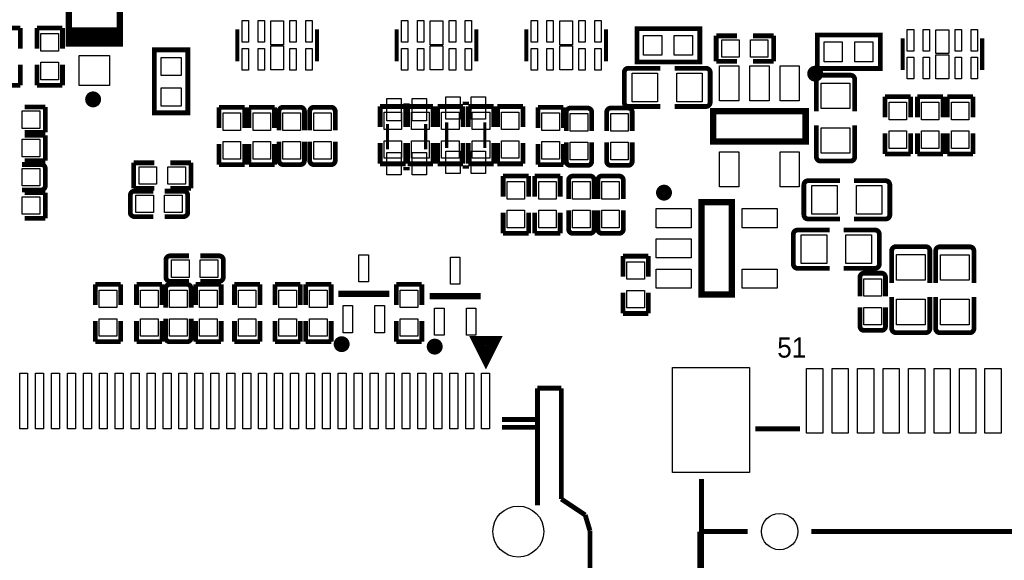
# Model space of a CAD drawing. Extents: x 5 to 312, y -2 to 102.
# Tile 15 of 20: x 79 to 110, y 64 to 81. Entities that reach past the tile are written whole.
import ezdxf

# ---------------------------------------------------------------- set-up
doc = ezdxf.new("R2010")
doc.units = 0
doc.header["$MEASUREMENT"] = 0
doc.layers.add('PG_SILKSCREEN_TOP', color=7, linetype='CONTINUOUS')
doc.layers.add('PIN_TOP', color=3, linetype='CONTINUOUS')

msp = doc.modelspace()

# ---------------------------------------------------------------- linework, layer by layer
at = {"layer": 'PG_SILKSCREEN_TOP'}
for points, const_width in [([(80.5054, 81.1688), (80.5054, 79.9688), (82.1054, 79.9688), (82.1054, 81.1688)], 0.2), ([(78.1876, 80.4527), (78.9876, 80.4527)], 0.15009), ([(78.9876, 80.4527), (78.9876, 79.80271)], 0.15009), ([(79.5084, 79.80271), (79.5084, 80.4527)], 0.15009), ([(79.5084, 80.4527), (80.3084, 80.4527)], 0.15009), ([(80.3084, 80.4527), (80.3084, 79.80271)], 0.15009), ([(80.5054, 80.3688), (82.1054, 80.3688)], 0.2), ([(85.79589, 80.4085), (85.79589, 79.4085)], 0.127), ([(88.29571, 80.4085), (88.29571, 79.4085)], 0.127), ([(90.79969, 80.4085), (90.79969, 79.4085)], 0.127), ([(93.29951, 80.4085), (93.29951, 79.4085)], 0.127), ([(94.86369, 80.4085), (94.86369, 79.4085)], 0.127), ([(97.36351, 80.4085), (97.36351, 79.4085)], 0.127), ([(98.38901, 80.43339), (100.314, 80.43339), (100.314, 79.38341), (98.339, 79.38341), (98.339, 80.43339), (98.38901, 80.43339)], 0.15001), ([(80.5054, 80.1688), (82.1054, 80.1688)], 0.2), ([(100.8271, 80.2068), (101.47709, 80.2068)], 0.15009), ([(100.8271, 79.4068), (100.8271, 80.2068)], 0.15009), ([(102.6269, 80.2068), (101.97691, 80.2068)], 0.15009), ([(102.6269, 79.4068), (102.6269, 80.2068)], 0.15009), ([(104.05321, 80.23019), (105.9782, 80.23019), (105.9782, 79.18021), (104.0032, 79.18021), (104.0032, 80.23019), (104.05321, 80.23019)], 0.15001), ([(106.67469, 80.1291), (106.67469, 79.1291)], 0.127), ([(109.17451, 80.1291), (109.17451, 79.1291)], 0.127), ([(83.19341, 77.84041), (83.19341, 79.7654), (84.24339, 79.7654), (84.24339, 77.7904), (83.19341, 77.7904), (83.19341, 77.84041)], 0.15001), ([(101.47709, 79.4068), (100.8271, 79.4068)], 0.15009), ([(101.97691, 79.4068), (102.6269, 79.4068)], 0.15009), ([(78.9876, 78.6529), (78.9876, 79.30289)], 0.15009), ([(79.5084, 79.30289), (79.5084, 78.6529)], 0.15009), ([(80.3084, 78.6529), (80.3084, 79.30289)], 0.15009), ([(97.93986, 78.11516), (97.93986, 79.06004)], 0.15011), ([(98.06686, 79.18704), (99.07626, 79.18704)], 0.15011), ([(100.51034, 79.18704), (99.51771, 79.18704)], 0.15011), ([(100.63734, 79.06004), (100.63734, 78.11516)], 0.15011), ([(103.97236, 78.84414), (103.97236, 77.83474)], 0.15011), ([(104.09936, 78.97114), (105.04424, 78.97114)], 0.15011), ([(105.17124, 78.84414), (105.17124, 77.83474)], 0.15011), ([(78.1876, 78.6529), (78.9876, 78.6529)], 0.15009), ([(79.5084, 78.6529), (80.3084, 78.6529)], 0.15009), ([(106.1276, 78.2937), (106.9276, 78.2937)], 0.15009), ([(106.1276, 77.64371), (106.1276, 78.2937)], 0.15009), ([(106.9276, 78.2937), (106.9276, 77.64371)], 0.15009), ([(107.1436, 78.2937), (107.9436, 78.2937)], 0.15009), ([(107.1436, 77.64371), (107.1436, 78.2937)], 0.15009), ([(107.9436, 78.2937), (107.9436, 77.64371)], 0.15009), ([(108.0834, 78.2937), (108.8834, 78.2937)], 0.15009), ([(108.0834, 77.64371), (108.0834, 78.2937)], 0.15009), ([(108.8834, 78.2937), (108.8834, 77.64371)], 0.15009), ([(79.7669, 77.9716), (79.11691, 77.9716)], 0.15009), ([(79.7669, 77.1716), (79.7669, 77.9716)], 0.15009), ([(85.2234, 77.31351), (85.2234, 77.9635)], 0.15009), ([(85.2234, 77.9635), (86.0234, 77.9635)], 0.15009), ([(86.0234, 77.9635), (86.0234, 77.31351)], 0.15009), ([(86.1632, 77.31351), (86.1632, 77.9635)], 0.15009), ([(86.1632, 77.9635), (86.9632, 77.9635)], 0.15009), ([(86.9632, 77.9635), (86.9632, 77.31351)], 0.15009), ([(87.103, 77.8365), (87.103, 77.23891)], 0.15001), ([(87.23, 77.9635), (87.7763, 77.9635)], 0.15001), ([(87.9033, 77.8365), (87.9033, 77.23891)], 0.15001), ([(88.0682, 77.8365), (88.0682, 77.23891)], 0.15001), ([(88.1952, 77.9635), (88.7415, 77.9635)], 0.15001), ([(88.8685, 77.8365), (88.8685, 77.23891)], 0.15001), ([(90.278, 77.33891), (90.278, 77.9889)], 0.15009), ([(90.278, 77.9889), (91.078, 77.9889)], 0.15009), ([(91.0098, 78.0382), (91.2098, 78.0382)], 0.1), ([(91.078, 77.9889), (91.078, 77.33891)], 0.15009), ([(91.1416, 77.33891), (91.1416, 77.9889)], 0.15009), ([(91.1416, 77.9889), (91.9416, 77.9889)], 0.15009), ([(91.9416, 77.9889), (91.9416, 77.33891)], 0.15009), ([(92.0814, 77.33891), (92.0814, 77.9889)], 0.15009), ([(92.0814, 77.9889), (92.8814, 77.9889)], 0.15009), ([(92.8814, 77.9889), (92.8814, 77.33891)], 0.15009), ([(92.864, 78.089), (93.064, 78.089)], 0.1), ([(93.0466, 77.33891), (93.0466, 77.9889)], 0.15009), ([(93.0466, 77.9889), (93.8466, 77.9889)], 0.15009), ([(93.8466, 77.9889), (93.8466, 77.33891)], 0.15009), ([(93.961, 77.33891), (93.961, 77.9889)], 0.15009), ([(93.961, 77.9889), (94.761, 77.9889)], 0.15009), ([(94.761, 77.9889), (94.761, 77.33891)], 0.15009), ([(95.231, 77.31351), (95.231, 77.9635)], 0.15009), ([(95.231, 77.9635), (96.031, 77.9635)], 0.15009), ([(96.031, 77.9635), (96.031, 77.31351)], 0.15009), ([(96.12, 77.8111), (96.12, 77.21351)], 0.15001), ([(96.247, 77.9381), (96.7933, 77.9381)], 0.15001), ([(96.9203, 77.8111), (96.9203, 77.21351)], 0.15001), ([(97.39, 77.8111), (97.39, 77.21351)], 0.15001), ([(97.517, 77.9381), (98.0633, 77.9381)], 0.15001), ([(98.06686, 77.98816), (99.07626, 77.98816)], 0.15011), ([(98.1903, 77.8111), (98.1903, 77.21351)], 0.15001), ([(100.51034, 77.98816), (99.51771, 77.98816)], 0.15011), ([(100.73419, 77.84341), (103.63421, 77.84341), (103.63421, 76.89339), (100.73419, 76.89339), (100.73419, 77.84341)], 0.2), ([(90.5098, 76.6382), (90.5098, 77.4382)], 0.1), ([(91.7098, 76.6382), (91.7098, 77.4382)], 0.1), ([(92.364, 76.689), (92.364, 77.489)], 0.1), ([(93.564, 76.689), (93.564, 77.489)], 0.1), ([(103.97236, 76.40066), (103.97236, 77.39329)], 0.15011), ([(105.17124, 76.40066), (105.17124, 77.39329)], 0.15011), ([(79.11691, 77.1716), (79.7669, 77.1716)], 0.15009), ([(79.11691, 77.0826), (79.7669, 77.0826)], 0.15009), ([(79.7669, 77.0826), (79.7669, 76.2826)], 0.15009), ([(87.103, 76.2907), (87.103, 76.88839)], 0.15001), ([(87.9033, 76.2907), (87.9033, 76.88839)], 0.15001), ([(88.0682, 76.2907), (88.0682, 76.88839)], 0.15001), ([(88.8685, 76.2907), (88.8685, 76.88839)], 0.15001), ([(106.1276, 77.14389), (106.1276, 76.4939)], 0.15009), ([(106.9276, 76.4939), (106.9276, 77.14389)], 0.15009), ([(107.1436, 77.14389), (107.1436, 76.4939)], 0.15009), ([(107.9436, 76.4939), (107.9436, 77.14389)], 0.15009), ([(108.0834, 77.14389), (108.0834, 76.4939)], 0.15009), ([(108.8834, 76.4939), (108.8834, 77.14389)], 0.15009), ([(85.2234, 76.81369), (85.2234, 76.1637)], 0.15009), ([(86.0234, 76.1637), (86.0234, 76.81369)], 0.15009), ([(86.1632, 76.81369), (86.1632, 76.1637)], 0.15009), ([(86.9632, 76.1637), (86.9632, 76.81369)], 0.15009), ([(90.278, 76.83909), (90.278, 76.1891)], 0.15009), ([(91.078, 76.1891), (91.078, 76.83909)], 0.15009), ([(91.1416, 76.83909), (91.1416, 76.1891)], 0.15009), ([(91.9416, 76.1891), (91.9416, 76.83909)], 0.15009), ([(92.0814, 76.83909), (92.0814, 76.1891)], 0.15009), ([(92.8814, 76.1891), (92.8814, 76.83909)], 0.15009), ([(93.0466, 76.83909), (93.0466, 76.1891)], 0.15009), ([(93.8466, 76.1891), (93.8466, 76.83909)], 0.15009), ([(93.961, 76.83909), (93.961, 76.1891)], 0.15009), ([(94.761, 76.1891), (94.761, 76.83909)], 0.15009), ([(95.231, 76.81369), (95.231, 76.1637)], 0.15009), ([(96.031, 76.1637), (96.031, 76.81369)], 0.15009), ([(96.12, 76.2653), (96.12, 76.86299)], 0.15001), ([(96.9203, 76.2653), (96.9203, 76.86299)], 0.15001), ([(97.39, 76.2653), (97.39, 76.86299)], 0.15001), ([(98.1903, 76.2653), (98.1903, 76.86299)], 0.15001), ([(79.7669, 76.2826), (79.11691, 76.2826)], 0.15009), ([(105.04424, 76.27366), (104.09936, 76.27366)], 0.15011), ([(106.1276, 76.4939), (106.9276, 76.4939)], 0.15009), ([(107.1436, 76.4939), (107.9436, 76.4939)], 0.15009), ([(108.0834, 76.4939), (108.8834, 76.4939)], 0.15009), ([(79.6399, 76.1682), (79.04231, 76.1682)], 0.15001), ([(79.7669, 76.0412), (79.7669, 75.4949)], 0.15001), ([(83.18909, 76.219), (82.5391, 76.219)], 0.15009), ([(82.5391, 76.219), (82.5391, 75.419)], 0.15009), ([(83.68891, 76.219), (84.3389, 76.219)], 0.15009), ([(84.3389, 76.219), (84.3389, 75.419)], 0.15009), ([(85.2234, 76.1637), (86.0234, 76.1637)], 0.15009), ([(86.1632, 76.1637), (86.9632, 76.1637)], 0.15009), ([(87.7763, 76.1637), (87.23, 76.1637)], 0.15001), ([(88.7415, 76.1637), (88.1952, 76.1637)], 0.15001), ([(90.278, 76.1891), (91.078, 76.1891)], 0.15009), ([(91.0098, 76.0382), (91.2098, 76.0382)], 0.1), ([(91.1416, 76.1891), (91.9416, 76.1891)], 0.15009), ([(92.0814, 76.1891), (92.8814, 76.1891)], 0.15009), ([(92.864, 76.089), (93.064, 76.089)], 0.1), ([(93.0466, 76.1891), (93.8466, 76.1891)], 0.15009), ([(93.961, 76.1891), (94.761, 76.1891)], 0.15009), ([(95.231, 76.1637), (96.031, 76.1637)], 0.15009), ([(96.7933, 76.1383), (96.247, 76.1383)], 0.15001), ([(98.0633, 76.1383), (97.517, 76.1383)], 0.15001), ([(94.9388, 75.8045), (94.1388, 75.8045)], 0.15009), ([(94.1388, 75.8045), (94.1388, 75.15451)], 0.15009), ([(94.9388, 75.15451), (94.9388, 75.8045)], 0.15009), ([(95.9294, 75.8045), (95.1294, 75.8045)], 0.15009), ([(95.1294, 75.8045), (95.1294, 75.15451)], 0.15009), ([(95.9294, 75.15451), (95.9294, 75.8045)], 0.15009), ([(96.1959, 75.6775), (96.1959, 75.07981)], 0.15001), ([(96.3229, 75.8045), (96.8692, 75.8045)], 0.15001), ([(96.9962, 75.6775), (96.9962, 75.07981)], 0.15001), ([(97.1103, 75.6775), (97.1103, 75.07981)], 0.15001), ([(97.2373, 75.8045), (97.7836, 75.8045)], 0.15001), ([(97.9106, 75.6775), (97.9106, 75.07981)], 0.15001), ([(103.70566, 75.65644), (104.71506, 75.65644)], 0.15011), ([(106.14914, 75.65644), (105.15651, 75.65644)], 0.15011), ([(79.6399, 75.3679), (79.04231, 75.3679)], 0.15001), ([(82.5391, 75.419), (83.18909, 75.419)], 0.15009), ([(84.3389, 75.419), (83.68891, 75.419)], 0.15009), ([(103.57866, 74.58456), (103.57866, 75.52944)], 0.15011), ([(106.27614, 75.52944), (106.27614, 74.58456)], 0.15011), ([(79.11691, 75.2792), (79.7669, 75.2792)], 0.15009), ([(79.7669, 75.2792), (79.7669, 74.4792)], 0.15009), ([(82.4375, 74.657), (82.4375, 75.2033)], 0.15001), ([(82.5645, 75.3303), (83.16209, 75.3303)], 0.15001), ([(84.1103, 75.3303), (83.51261, 75.3303)], 0.15001), ([(84.2373, 75.2033), (84.2373, 74.657)], 0.15001), ([(96.1959, 74.1317), (96.1959, 74.72929)], 0.15001), ([(96.9962, 74.1317), (96.9962, 74.72929)], 0.15001), ([(97.1103, 74.1317), (97.1103, 74.72929)], 0.15001), ([(97.9106, 74.1317), (97.9106, 74.72929)], 0.15001), ([(100.36299, 72.08299), (100.36299, 74.98301), (101.31301, 74.98301), (101.31301, 72.08299), (100.36299, 72.08299)], 0.2), ([(79.7669, 74.4792), (79.11691, 74.4792)], 0.15009), ([(82.5645, 74.53), (83.16209, 74.53)], 0.15001), ([(84.1103, 74.53), (83.51261, 74.53)], 0.15001), ([(94.1388, 74.0047), (94.1388, 74.65469)], 0.15009), ([(94.9388, 74.65469), (94.9388, 74.0047)], 0.15009), ([(95.1294, 74.0047), (95.1294, 74.65469)], 0.15009), ([(95.9294, 74.65469), (95.9294, 74.0047)], 0.15009), ([(103.70566, 74.45756), (104.71506, 74.45756)], 0.15011), ([(106.14914, 74.45756), (105.15651, 74.45756)], 0.15011), ([(103.37546, 74.10704), (104.38486, 74.10704)], 0.15011), ([(105.81894, 74.10704), (104.82631, 74.10704)], 0.15011), ([(94.9388, 74.0047), (94.1388, 74.0047)], 0.15009), ([(95.9294, 74.0047), (95.1294, 74.0047)], 0.15009), ([(96.8692, 74.0047), (96.3229, 74.0047)], 0.15001), ([(97.7836, 74.0047), (97.2373, 74.0047)], 0.15001), ([(103.24846, 73.03516), (103.24846, 73.98004)], 0.15011), ([(105.94594, 73.98004), (105.94594, 73.03516)], 0.15011), ([(106.46156, 73.58634), (107.40644, 73.58634)], 0.15011), ([(107.84307, 73.58225), (108.78795, 73.58225)], 0.15011), ([(83.5551, 72.625), (83.5551, 73.1713)], 0.15001), ([(83.6821, 73.2983), (84.27969, 73.2983)], 0.15001), ([(85.2279, 73.2983), (84.63021, 73.2983)], 0.15001), ([(85.3549, 73.1713), (85.3549, 72.625)], 0.15001), ([(97.898, 72.63991), (97.898, 73.2899)], 0.15009), ([(97.898, 73.2899), (98.698, 73.2899)], 0.15009), ([(98.698, 73.2899), (98.698, 72.63991)], 0.15009), ([(106.33456, 73.45934), (106.33456, 72.44994)], 0.15011), ([(107.53344, 73.45934), (107.53344, 72.44994)], 0.15011), ([(107.71607, 73.45525), (107.71607, 72.44586)], 0.15011), ([(108.91495, 73.45525), (108.91495, 72.44586)], 0.15011), ([(103.37546, 72.90816), (104.38486, 72.90816)], 0.15011), ([(105.81894, 72.90816), (104.82631, 72.90816)], 0.15011), ([(105.3399, 72.6295), (105.3399, 72.03181)], 0.15001), ([(105.4669, 72.7565), (106.0132, 72.7565)], 0.15001), ([(106.1402, 72.6295), (106.1402, 72.03181)], 0.15001), ([(81.3372, 71.75091), (81.3372, 72.4009)], 0.15009), ([(81.3372, 72.4009), (82.1372, 72.4009)], 0.15009), ([(82.1372, 72.4009), (82.1372, 71.75091)], 0.15009), ([(82.6326, 71.75091), (82.6326, 72.4009)], 0.15009), ([(82.6326, 72.4009), (83.4326, 72.4009)], 0.15009), ([(83.4326, 72.4009), (83.4326, 71.75091)], 0.15009), ([(83.5467, 72.2739), (83.5467, 71.67621)], 0.15001), ([(83.6737, 72.4009), (84.22, 72.4009)], 0.15001), ([(83.6821, 72.498), (84.27969, 72.498)], 0.15001), ([(84.347, 72.2739), (84.347, 71.67621)], 0.15001), ([(84.4868, 71.75091), (84.4868, 72.4009)], 0.15009), ([(84.4868, 72.4009), (85.2868, 72.4009)], 0.15009), ([(85.2279, 72.498), (84.63021, 72.498)], 0.15001), ([(85.2868, 72.4009), (85.2868, 71.75091)], 0.15009), ([(85.706, 71.75091), (85.706, 72.4009)], 0.15009), ([(85.706, 72.4009), (86.506, 72.4009)], 0.15009), ([(86.506, 72.4009), (86.506, 71.75091)], 0.15009), ([(86.976, 71.75091), (86.976, 72.4009)], 0.15009), ([(86.976, 72.4009), (87.776, 72.4009)], 0.15009), ([(87.776, 72.4009), (87.776, 71.75091)], 0.15009), ([(87.9412, 71.75091), (87.9412, 72.4009)], 0.15009), ([(87.9412, 72.4009), (88.7412, 72.4009)], 0.15009), ([(88.7412, 72.4009), (88.7412, 71.75091)], 0.15009), ([(90.786, 71.75091), (90.786, 72.4009)], 0.15009), ([(90.786, 72.4009), (91.586, 72.4009)], 0.15009), ([(91.586, 72.4009), (91.586, 71.75091)], 0.15009), ([(90.5636, 72.1106), (88.9636, 72.1106)], 0.2), ([(93.4338, 72.0344), (91.8338, 72.0344)], 0.2), ([(97.898, 72.14009), (97.898, 71.4901)], 0.15009), ([(98.698, 71.4901), (98.698, 72.14009)], 0.15009), ([(106.33456, 71.01586), (106.33456, 72.00849)], 0.15011), ([(107.53344, 71.01586), (107.53344, 72.00849)], 0.15011), ([(107.71607, 71.01177), (107.71607, 72.0044)], 0.15011), ([(108.91495, 71.01177), (108.91495, 72.0044)], 0.15011), ([(105.3399, 71.0837), (105.3399, 71.68129)], 0.15001), ([(106.1402, 71.0837), (106.1402, 71.68129)], 0.15001), ([(83.5467, 70.7281), (83.5467, 71.32569)], 0.15001), ([(84.347, 70.7281), (84.347, 71.32569)], 0.15001), ([(97.898, 71.4901), (98.698, 71.4901)], 0.15009), ([(81.3372, 71.25109), (81.3372, 70.6011)], 0.15009), ([(82.1372, 70.6011), (82.1372, 71.25109)], 0.15009), ([(82.6326, 71.25109), (82.6326, 70.6011)], 0.15009), ([(83.4326, 70.6011), (83.4326, 71.25109)], 0.15009), ([(84.4868, 71.25109), (84.4868, 70.6011)], 0.15009), ([(85.2868, 70.6011), (85.2868, 71.25109)], 0.15009), ([(85.706, 71.25109), (85.706, 70.6011)], 0.15009), ([(86.506, 70.6011), (86.506, 71.25109)], 0.15009), ([(86.976, 71.25109), (86.976, 70.6011)], 0.15009), ([(87.776, 70.6011), (87.776, 71.25109)], 0.15009), ([(87.9412, 71.25109), (87.9412, 70.6011)], 0.15009), ([(88.7412, 70.6011), (88.7412, 71.25109)], 0.15009), ([(90.786, 71.25109), (90.786, 70.6011)], 0.15009), ([(91.586, 70.6011), (91.586, 71.25109)], 0.15009), ([(93.5972, 69.90209), (93.9973, 70.70189), (93.1972, 70.70189), (93.5972, 69.90209)], 0.1524), ([(106.0132, 70.9567), (105.4669, 70.9567)], 0.15001), ([(107.40644, 70.88886), (106.46156, 70.88886)], 0.15011), ([(108.78795, 70.88477), (107.84307, 70.88477)], 0.15011), ([(81.3372, 70.6011), (82.1372, 70.6011)], 0.15009), ([(82.6326, 70.6011), (83.4326, 70.6011)], 0.15009), ([(84.22, 70.6011), (83.6737, 70.6011)], 0.15001), ([(84.4868, 70.6011), (85.2868, 70.6011)], 0.15009), ([(85.706, 70.6011), (86.506, 70.6011)], 0.15009), ([(86.976, 70.6011), (87.776, 70.6011)], 0.15009), ([(87.9412, 70.6011), (88.7412, 70.6011)], 0.15009), ([(90.786, 70.6011), (91.586, 70.6011)], 0.15009), ([(93.5972, 70.19699), (93.79709, 70.59699), (93.39709, 70.59699), (93.5972, 70.19699)], 0.24991), ([(95.96501, 69.14309), (95.215, 69.14309)], 0.1524), ([(95.215, 69.14309), (95.215, 68.91299)], 0.1524), ([(95.215, 69.14309), (95.215, 65.46799)], 0.1524), ([(95.215, 67.913), (95.215, 68.91299)], 0.1524), ([(95.96501, 69.14309), (95.96501, 68.91299)], 0.1524), ([(95.96501, 68.91299), (95.96501, 65.913)], 0.1524), ([(95.215, 68.16291), (94.09839, 68.16291)], 0.1524), ([(95.215, 67.913), (94.09839, 67.913)], 0.1524), ([(102.05471, 67.8688), (103.4542, 67.8688)], 0.1524), ([(100.36561, 61.4172), (100.36561, 66.29649)], 0.1524), ([(95.96501, 65.66309), (95.96501, 65.913)], 0.1524), ([(95.96501, 65.66309), (96.71479, 65.16291)], 0.1524), ([(96.71479, 65.16291), (96.86491, 64.66309)], 0.1524), ([(96.86491, 64.66309), (96.86491, 56.7629)], 0.1524), ([(100.31481, 64.643), (100.31481, 18.3261)], 0.1524), ([(100.31481, 64.643), (101.81839, 64.643)], 0.1524), ([(103.8174, 64.643), (126.4666, 64.643)], 0.1524)]:
    msp.add_lwpolyline(points, dxfattribs=dict(at, const_width=const_width))
for points, const_width in [([(97.93986, 79.06004, -0.414214), (98.06686, 79.18704)], 0.15011), ([(100.51034, 79.18704, -0.414214), (100.63734, 79.06004)], 0.15011), ([(104.0592, 79.01841, 1.000026), (103.80919, 79.01838, 0.999974), (104.0592, 79.01841)], 0.25001), ([(103.97236, 78.84414, -0.414214), (104.09936, 78.97114)], 0.15011), ([(105.04424, 78.97114, -0.414214), (105.17124, 78.84414)], 0.15011), ([(81.3944, 78.21079, 0.99997), (81.14439, 78.21082, 1.00003), (81.3944, 78.21079)], 0.25001), ([(98.06686, 77.98816, -0.414214), (97.93986, 78.11516)], 0.15011), ([(100.63734, 78.11516, -0.414214), (100.51034, 77.98816)], 0.15011), ([(87.103, 77.8365, -0.414331), (87.23, 77.9635)], 0.15001), ([(87.7763, 77.9635, -0.414253), (87.9033, 77.8365)], 0.15001), ([(88.0682, 77.8365, -0.414331), (88.1952, 77.9635)], 0.15001), ([(88.7415, 77.9635, -0.414253), (88.8685, 77.8365)], 0.15001), ([(96.12, 77.8111, -0.414331), (96.247, 77.9381)], 0.15001), ([(96.7933, 77.9381, -0.414253), (96.9203, 77.8111)], 0.15001), ([(97.39, 77.8111, -0.414331), (97.517, 77.9381)], 0.15001), ([(98.0633, 77.9381, -0.414253), (98.1903, 77.8111)], 0.15001), ([(87.23, 76.1637, -0.414331), (87.103, 76.2907)], 0.15001), ([(87.9033, 76.2907, -0.414253), (87.7763, 76.1637)], 0.15001), ([(88.1952, 76.1637, -0.414331), (88.0682, 76.2907)], 0.15001), ([(88.8685, 76.2907, -0.414253), (88.7415, 76.1637)], 0.15001), ([(96.247, 76.1383, -0.414331), (96.12, 76.2653)], 0.15001), ([(96.9203, 76.2653, -0.414253), (96.7933, 76.1383)], 0.15001), ([(97.517, 76.1383, -0.414331), (97.39, 76.2653)], 0.15001), ([(98.1903, 76.2653, -0.414253), (98.0633, 76.1383)], 0.15001), ([(104.09936, 76.27366, -0.414214), (103.97236, 76.40066)], 0.15011), ([(105.17124, 76.40066, -0.414214), (105.04424, 76.27366)], 0.15011), ([(79.6399, 76.1682, -0.414331), (79.7669, 76.0412)], 0.15001), ([(96.1959, 75.6775, -0.414253), (96.3229, 75.8045)], 0.15001), ([(96.8692, 75.8045, -0.414331), (96.9962, 75.6775)], 0.15001), ([(97.1103, 75.6775, -0.414253), (97.2373, 75.8045)], 0.15001), ([(97.7836, 75.8045, -0.414331), (97.9106, 75.6775)], 0.15001), ([(103.57866, 75.52944, -0.414214), (103.70566, 75.65644)], 0.15011), ([(106.14914, 75.65644, -0.414214), (106.27614, 75.52944)], 0.15011), ([(79.7669, 75.4949, -0.414253), (79.6399, 75.3679)], 0.15001), ([(99.31301, 75.28301, 1.000028), (99.063, 75.28298, 0.999972), (99.31301, 75.28301)], 0.25001), ([(82.4375, 75.2033, -0.414253), (82.5645, 75.3303)], 0.15001), ([(84.1103, 75.3303, -0.414253), (84.2373, 75.2033)], 0.15001), ([(82.5645, 74.53, -0.414331), (82.4375, 74.657)], 0.15001), ([(84.2373, 74.657, -0.414331), (84.1103, 74.53)], 0.15001), ([(103.70566, 74.45756, -0.414214), (103.57866, 74.58456)], 0.15011), ([(106.27614, 74.58456, -0.414214), (106.14914, 74.45756)], 0.15011), ([(96.3229, 74.0047, -0.414253), (96.1959, 74.1317)], 0.15001), ([(96.9962, 74.1317, -0.414331), (96.8692, 74.0047)], 0.15001), ([(97.2373, 74.0047, -0.414253), (97.1103, 74.1317)], 0.15001), ([(97.9106, 74.1317, -0.414331), (97.7836, 74.0047)], 0.15001), ([(103.24846, 73.98004, -0.414214), (103.37546, 74.10704)], 0.15011), ([(105.81894, 74.10704, -0.414214), (105.94594, 73.98004)], 0.15011), ([(106.33456, 73.45934, -0.414214), (106.46156, 73.58634)], 0.15011), ([(107.40644, 73.58634, -0.414214), (107.53344, 73.45934)], 0.15011), ([(107.71607, 73.45525, -0.414214), (107.84307, 73.58225)], 0.15011), ([(108.78795, 73.58225, -0.414214), (108.91495, 73.45525)], 0.15011), ([(83.5551, 73.1713, -0.414253), (83.6821, 73.2983)], 0.15001), ([(85.2279, 73.2983, -0.414253), (85.3549, 73.1713)], 0.15001), ([(103.37546, 72.90816, -0.414214), (103.24846, 73.03516)], 0.15011), ([(105.94594, 73.03516, -0.414214), (105.81894, 72.90816)], 0.15011), ([(83.6821, 72.498, -0.414331), (83.5551, 72.625)], 0.15001), ([(85.3549, 72.625, -0.414331), (85.2279, 72.498)], 0.15001), ([(105.3399, 72.6295, -0.414253), (105.4669, 72.7565)], 0.15001), ([(106.0132, 72.7565, -0.414331), (106.1402, 72.6295)], 0.15001), ([(83.5467, 72.2739, -0.414253), (83.6737, 72.4009)], 0.15001), ([(84.22, 72.4009, -0.414331), (84.347, 72.2739)], 0.15001), ([(105.4669, 70.9567, -0.414253), (105.3399, 71.0837)], 0.15001), ([(106.1402, 71.0837, -0.414331), (106.0132, 70.9567)], 0.15001), ([(106.46156, 70.88886, -0.414214), (106.33456, 71.01586)], 0.15011), ([(107.53344, 71.01586, -0.414214), (107.40644, 70.88886)], 0.15011), ([(107.84307, 70.88477, -0.414214), (107.71607, 71.01177)], 0.15011), ([(108.91495, 71.01177, -0.414214), (108.78795, 70.88477)], 0.15011), ([(83.6737, 70.6011, -0.414253), (83.5467, 70.7281)], 0.15001), ([(84.347, 70.7281, -0.414331), (84.22, 70.6011)], 0.15001), ([(89.19581, 70.52559, 0.999985), (88.9458, 70.52562, 1.000015), (89.19581, 70.52559)], 0.25001), ([(92.11681, 70.44939, 0.999985), (91.8668, 70.44942, 1.000015), (92.11681, 70.44939)], 0.25001)]:
    msp.add_lwpolyline(points, format="xyb", dxfattribs=dict(at, const_width=const_width))
at = {"layer": 'PIN_TOP'}
for points in [[(85.9458, 80.00578), (85.9458, 80.68579), (86.1458, 80.68579), (86.1458, 80.00578)], [(86.4459, 80.00578), (86.4459, 80.68579), (86.6459, 80.68579), (86.6459, 80.00578)], [(86.8458, 79.92859), (86.8458, 80.6786), (87.2458, 80.6786), (87.2458, 79.92859)], [(87.4457, 80.00578), (87.4457, 80.68579), (87.6457, 80.68579), (87.6457, 80.00578)], [(87.9458, 80.00578), (87.9458, 80.68579), (88.1458, 80.68579), (88.1458, 80.00578)], [(90.9496, 80.00578), (90.9496, 80.68579), (91.1496, 80.68579), (91.1496, 80.00578)], [(91.4497, 80.00578), (91.4497, 80.68579), (91.6497, 80.68579), (91.6497, 80.00578)], [(91.8496, 79.92859), (91.8496, 80.6786), (92.2496, 80.6786), (92.2496, 79.92859)], [(92.4495, 80.00578), (92.4495, 80.68579), (92.6495, 80.68579), (92.6495, 80.00578)], [(92.9496, 80.00578), (92.9496, 80.68579), (93.1496, 80.68579), (93.1496, 80.00578)], [(95.0136, 80.00578), (95.0136, 80.68579), (95.2136, 80.68579), (95.2136, 80.00578)], [(95.5137, 80.00578), (95.5137, 80.68579), (95.7137, 80.68579), (95.7137, 80.00578)], [(95.9136, 79.92859), (95.9136, 80.6786), (96.3136, 80.6786), (96.3136, 79.92859)], [(96.5135, 80.00578), (96.5135, 80.68579), (96.7135, 80.68579), (96.7135, 80.00578)], [(97.0136, 80.00578), (97.0136, 80.68579), (97.2136, 80.68579), (97.2136, 80.00578)], [(106.8246, 79.72638), (106.8246, 80.40639), (107.0246, 80.40639), (107.0246, 79.72638)], [(107.3247, 79.72638), (107.3247, 80.40639), (107.5247, 80.40639), (107.5247, 79.72638)], [(107.7246, 79.64919), (107.7246, 80.3992), (108.1246, 80.3992), (108.1246, 79.64919)], [(108.3245, 79.72638), (108.3245, 80.40639), (108.5245, 80.40639), (108.5245, 79.72638)], [(108.8246, 79.72638), (108.8246, 80.40639), (109.0246, 80.40639), (109.0246, 79.72638)], [(80.18341, 79.72788), (79.63339, 79.72788), (79.63339, 80.27789), (80.18341, 80.27789)], [(99.11899, 79.59841), (98.54899, 79.59841), (98.54899, 80.21839), (99.11899, 80.21839)], [(100.07901, 79.59841), (99.50901, 79.59841), (99.50901, 80.21839), (100.07901, 80.21839)], [(101.55192, 80.08181), (101.55192, 79.53179), (101.00191, 79.53179), (101.00191, 80.08181)], [(102.45209, 80.08181), (102.45209, 79.53179), (101.90208, 79.53179), (101.90208, 80.08181)], [(85.9458, 79.13101), (85.9458, 79.81102), (86.1458, 79.81102), (86.1458, 79.13101)], [(86.4459, 79.13101), (86.4459, 79.81102), (86.6459, 79.81102), (86.6459, 79.13101)], [(86.8458, 79.1382), (86.8458, 79.88821), (87.2458, 79.88821), (87.2458, 79.1382)], [(87.4457, 79.13101), (87.4457, 79.81102), (87.6457, 79.81102), (87.6457, 79.13101)], [(87.9458, 79.13101), (87.9458, 79.81102), (88.1458, 79.81102), (88.1458, 79.13101)], [(90.9496, 79.13101), (90.9496, 79.81102), (91.1496, 79.81102), (91.1496, 79.13101)], [(91.4497, 79.13101), (91.4497, 79.81102), (91.6497, 79.81102), (91.6497, 79.13101)], [(91.8496, 79.1382), (91.8496, 79.88821), (92.2496, 79.88821), (92.2496, 79.1382)], [(92.4495, 79.13101), (92.4495, 79.81102), (92.6495, 79.81102), (92.6495, 79.13101)], [(92.9496, 79.13101), (92.9496, 79.81102), (93.1496, 79.81102), (93.1496, 79.13101)], [(95.0136, 79.13101), (95.0136, 79.81102), (95.2136, 79.81102), (95.2136, 79.13101)], [(95.5137, 79.13101), (95.5137, 79.81102), (95.7137, 79.81102), (95.7137, 79.13101)], [(95.9136, 79.1382), (95.9136, 79.88821), (96.3136, 79.88821), (96.3136, 79.1382)], [(96.5135, 79.13101), (96.5135, 79.81102), (96.7135, 79.81102), (96.7135, 79.13101)], [(97.0136, 79.13101), (97.0136, 79.81102), (97.2136, 79.81102), (97.2136, 79.13101)], [(104.78319, 79.39521), (104.21319, 79.39521), (104.21319, 80.01519), (104.78319, 80.01519)], [(105.74321, 79.39521), (105.17321, 79.39521), (105.17321, 80.01519), (105.74321, 80.01519)], [(80.83039, 78.64879), (80.83039, 79.58879), (81.7804, 79.58879), (81.7804, 78.64879)], [(84.02839, 79.53041), (84.02839, 78.96041), (83.40841, 78.96041), (83.40841, 79.53041)], [(106.8246, 78.85161), (106.8246, 79.53162), (107.0246, 79.53162), (107.0246, 78.85161)], [(107.3247, 78.85161), (107.3247, 79.53162), (107.5247, 79.53162), (107.5247, 78.85161)], [(107.7246, 78.8588), (107.7246, 79.60881), (108.1246, 79.60881), (108.1246, 78.8588)], [(108.3245, 78.85161), (108.3245, 79.53162), (108.5245, 79.53162), (108.5245, 78.85161)], [(108.8246, 78.85161), (108.8246, 79.53162), (109.0246, 79.53162), (109.0246, 78.85161)], [(80.18341, 78.82771), (79.63339, 78.82771), (79.63339, 79.37772), (80.18341, 79.37772)], [(100.93419, 79.26841), (101.53419, 79.26841), (101.53419, 78.16841), (100.93419, 78.16841)], [(101.8842, 79.26841), (102.4842, 79.26841), (102.4842, 78.16841), (101.8842, 78.16841)], [(102.83421, 79.26841), (103.43421, 79.26841), (103.43421, 78.16841), (102.83421, 78.16841)], [(98.18858, 78.13759), (98.18858, 79.03759), (98.98857, 79.03759), (98.98857, 78.13759)], [(99.58862, 78.13759), (99.58862, 79.03759), (100.38862, 79.03759), (100.38862, 78.13759)], [(84.02839, 78.57039), (84.02839, 78.00039), (83.40841, 78.00039), (83.40841, 78.57039)], [(104.1218, 78.72242), (105.0218, 78.72242), (105.0218, 77.92243), (104.1218, 77.92243)], [(90.93481, 77.53821), (90.48479, 77.53821), (90.48479, 78.23821), (90.93481, 78.23821)], [(91.73481, 77.53821), (91.28479, 77.53821), (91.28479, 78.23821), (91.73481, 78.23821)], [(92.78901, 77.58901), (92.33899, 77.58901), (92.33899, 78.28901), (92.78901, 78.28901)], [(93.58901, 77.58901), (93.13899, 77.58901), (93.13899, 78.28901), (93.58901, 78.28901)], [(106.80261, 77.56888), (106.25259, 77.56888), (106.25259, 78.11889), (106.80261, 78.11889)], [(107.81861, 77.56888), (107.26859, 77.56888), (107.26859, 78.11889), (107.81861, 78.11889)], [(108.75841, 77.56888), (108.20839, 77.56888), (108.20839, 78.11889), (108.75841, 78.11889)], [(79.59209, 77.84661), (79.59209, 77.29659), (79.04208, 77.29659), (79.04208, 77.84661)], [(85.89841, 77.23868), (85.34839, 77.23868), (85.34839, 77.78869), (85.89841, 77.78869)], [(86.83821, 77.23868), (86.28819, 77.23868), (86.28819, 77.78869), (86.83821, 77.78869)], [(87.77801, 77.23868), (87.22799, 77.23868), (87.22799, 77.78869), (87.77801, 77.78869)], [(88.74321, 77.23868), (88.19319, 77.23868), (88.19319, 77.78869), (88.74321, 77.78869)], [(90.95301, 77.26408), (90.40299, 77.26408), (90.40299, 77.81409), (90.95301, 77.81409)], [(91.81661, 77.26408), (91.26659, 77.26408), (91.26659, 77.81409), (91.81661, 77.81409)], [(92.75641, 77.26408), (92.20639, 77.26408), (92.20639, 77.81409), (92.75641, 77.81409)], [(93.72161, 77.26408), (93.17159, 77.26408), (93.17159, 77.81409), (93.72161, 77.81409)], [(94.63601, 77.26408), (94.08599, 77.26408), (94.08599, 77.81409), (94.63601, 77.81409)], [(95.90601, 77.23868), (95.35599, 77.23868), (95.35599, 77.78869), (95.90601, 77.78869)], [(96.79501, 77.21328), (96.24499, 77.21328), (96.24499, 77.76329), (96.79501, 77.76329)], [(98.06501, 77.21328), (97.51499, 77.21328), (97.51499, 77.76329), (98.06501, 77.76329)], [(104.1218, 77.32237), (105.0218, 77.32237), (105.0218, 76.52238), (104.1218, 76.52238)], [(79.04208, 76.40759), (79.04208, 76.95761), (79.59209, 76.95761), (79.59209, 76.40759)], [(106.80261, 76.66871), (106.25259, 76.66871), (106.25259, 77.21872), (106.80261, 77.21872)], [(107.81861, 76.66871), (107.26859, 76.66871), (107.26859, 77.21872), (107.81861, 77.21872)], [(108.75841, 76.66871), (108.20839, 76.66871), (108.20839, 77.21872), (108.75841, 77.21872)], [(85.89841, 76.33851), (85.34839, 76.33851), (85.34839, 76.88852), (85.89841, 76.88852)], [(86.83821, 76.33851), (86.28819, 76.33851), (86.28819, 76.88852), (86.83821, 76.88852)], [(87.77801, 76.33851), (87.22799, 76.33851), (87.22799, 76.88852), (87.77801, 76.88852)], [(88.74321, 76.33851), (88.19319, 76.33851), (88.19319, 76.88852), (88.74321, 76.88852)], [(90.95301, 76.36391), (90.40299, 76.36391), (90.40299, 76.91392), (90.95301, 76.91392)], [(91.81661, 76.36391), (91.26659, 76.36391), (91.26659, 76.91392), (91.81661, 76.91392)], [(92.75641, 76.36391), (92.20639, 76.36391), (92.20639, 76.91392), (92.75641, 76.91392)], [(93.72161, 76.36391), (93.17159, 76.36391), (93.17159, 76.91392), (93.72161, 76.91392)], [(94.63601, 76.36391), (94.08599, 76.36391), (94.08599, 76.91392), (94.63601, 76.91392)], [(95.90601, 76.33851), (95.35599, 76.33851), (95.35599, 76.88852), (95.90601, 76.88852)], [(96.79501, 76.31311), (96.24499, 76.31311), (96.24499, 76.86312), (96.79501, 76.86312)], [(98.06501, 76.31311), (97.51499, 76.31311), (97.51499, 76.86312), (98.06501, 76.86312)], [(90.93481, 75.83819), (90.48479, 75.83819), (90.48479, 76.53819), (90.93481, 76.53819)], [(91.73481, 75.83819), (91.28479, 75.83819), (91.28479, 76.53819), (91.73481, 76.53819)], [(92.78901, 75.88899), (92.33899, 75.88899), (92.33899, 76.58899), (92.78901, 76.58899)], [(93.58901, 75.88899), (93.13899, 75.88899), (93.13899, 76.58899), (93.58901, 76.58899)], [(100.93419, 76.56839), (101.53419, 76.56839), (101.53419, 75.46839), (100.93419, 75.46839)], [(102.83421, 76.56839), (103.43421, 76.56839), (103.43421, 75.46839), (102.83421, 75.46839)], [(79.04208, 75.49319), (79.04208, 76.04321), (79.59209, 76.04321), (79.59209, 75.49319)], [(82.71391, 75.54399), (82.71391, 76.09401), (83.26392, 76.09401), (83.26392, 75.54399)], [(83.61408, 75.54399), (83.61408, 76.09401), (84.16409, 76.09401), (84.16409, 75.54399)], [(94.26379, 75.62969), (94.81381, 75.62969), (94.81381, 75.07968), (94.26379, 75.07968)], [(95.25439, 75.62969), (95.80441, 75.62969), (95.80441, 75.07968), (95.25439, 75.07968)], [(96.32119, 75.62969), (96.87121, 75.62969), (96.87121, 75.07968), (96.32119, 75.07968)], [(97.23559, 75.62969), (97.78561, 75.62969), (97.78561, 75.07968), (97.23559, 75.07968)], [(103.82738, 74.60699), (103.82738, 75.50699), (104.62738, 75.50699), (104.62738, 74.60699)], [(105.22742, 74.60699), (105.22742, 75.50699), (106.02742, 75.50699), (106.02742, 74.60699)], [(79.04208, 74.60419), (79.04208, 75.15421), (79.59209, 75.15421), (79.59209, 74.60419)], [(83.16232, 75.20501), (83.16232, 74.65499), (82.61231, 74.65499), (82.61231, 75.20501)], [(84.06249, 75.20501), (84.06249, 74.65499), (83.51248, 74.65499), (83.51248, 75.20501)], [(94.26379, 74.72952), (94.81381, 74.72952), (94.81381, 74.17951), (94.26379, 74.17951)], [(95.25439, 74.72952), (95.80441, 74.72952), (95.80441, 74.17951), (95.25439, 74.17951)], [(96.32119, 74.72952), (96.87121, 74.72952), (96.87121, 74.17951), (96.32119, 74.17951)], [(97.23559, 74.72952), (97.78561, 74.72952), (97.78561, 74.17951), (97.23559, 74.17951)], [(98.93798, 74.18301), (98.93798, 74.78301), (100.03798, 74.78301), (100.03798, 74.18301)], [(101.638, 74.18301), (101.638, 74.78301), (102.738, 74.78301), (102.738, 74.18301)], [(103.49718, 73.05759), (103.49718, 73.95759), (104.29717, 73.95759), (104.29717, 73.05759)], [(104.89723, 73.05759), (104.89723, 73.95759), (105.69722, 73.95759), (105.69722, 73.05759)], [(98.93798, 73.233), (98.93798, 73.833), (100.03798, 73.833), (100.03798, 73.233)], [(89.9136, 72.48559), (89.6136, 72.48559), (89.6136, 73.3356), (89.9136, 73.3356)], [(92.7838, 72.40939), (92.4838, 72.40939), (92.4838, 73.2594), (92.7838, 73.2594)], [(106.484, 73.33762), (107.384, 73.33762), (107.384, 72.53763), (106.484, 72.53763)], [(107.86551, 73.33353), (108.76551, 73.33353), (108.76551, 72.53354), (107.86551, 72.53354)], [(84.27992, 73.17301), (84.27992, 72.62299), (83.72991, 72.62299), (83.72991, 73.17301)], [(85.18009, 73.17301), (85.18009, 72.62299), (84.63008, 72.62299), (84.63008, 73.17301)], [(98.57301, 72.56508), (98.02299, 72.56508), (98.02299, 73.11509), (98.57301, 73.11509)], [(98.93798, 72.28299), (98.93798, 72.88299), (100.03798, 72.88299), (100.03798, 72.28299)], [(101.638, 72.28299), (101.638, 72.88299), (102.738, 72.88299), (102.738, 72.28299)], [(105.46519, 72.58169), (106.01521, 72.58169), (106.01521, 72.03168), (105.46519, 72.03168)], [(82.01221, 71.67608), (81.46219, 71.67608), (81.46219, 72.22609), (82.01221, 72.22609)], [(83.30761, 71.67608), (82.75759, 71.67608), (82.75759, 72.22609), (83.30761, 72.22609)], [(83.67199, 72.22609), (84.22201, 72.22609), (84.22201, 71.67608), (83.67199, 71.67608)], [(85.16181, 71.67608), (84.61179, 71.67608), (84.61179, 72.22609), (85.16181, 72.22609)], [(86.38101, 71.67608), (85.83099, 71.67608), (85.83099, 72.22609), (86.38101, 72.22609)], [(87.65101, 71.67608), (87.10099, 71.67608), (87.10099, 72.22609), (87.65101, 72.22609)], [(88.61621, 71.67608), (88.06619, 71.67608), (88.06619, 72.22609), (88.61621, 72.22609)], [(91.46101, 71.67608), (90.91099, 71.67608), (90.91099, 72.22609), (91.46101, 72.22609)], [(98.57301, 71.66491), (98.02299, 71.66491), (98.02299, 72.21492), (98.57301, 72.21492)], [(89.4136, 70.8856), (89.1136, 70.8856), (89.1136, 71.73561), (89.4136, 71.73561)], [(90.4136, 70.8856), (90.1136, 70.8856), (90.1136, 71.73561), (90.4136, 71.73561)], [(106.484, 71.93757), (107.384, 71.93757), (107.384, 71.13758), (106.484, 71.13758)], [(107.86551, 71.93349), (108.76551, 71.93349), (108.76551, 71.13349), (107.86551, 71.13349)], [(92.2838, 70.8094), (91.9838, 70.8094), (91.9838, 71.65941), (92.2838, 71.65941)], [(93.2838, 70.8094), (92.9838, 70.8094), (92.9838, 71.65941), (93.2838, 71.65941)], [(105.46519, 71.68152), (106.01521, 71.68152), (106.01521, 71.13151), (105.46519, 71.13151)], [(82.01221, 70.77591), (81.46219, 70.77591), (81.46219, 71.32592), (82.01221, 71.32592)], [(83.30761, 70.77591), (82.75759, 70.77591), (82.75759, 71.32592), (83.30761, 71.32592)], [(83.67199, 71.32592), (84.22201, 71.32592), (84.22201, 70.77591), (83.67199, 70.77591)], [(85.16181, 70.77591), (84.61179, 70.77591), (84.61179, 71.32592), (85.16181, 71.32592)], [(86.38101, 70.77591), (85.83099, 70.77591), (85.83099, 71.32592), (86.38101, 71.32592)], [(87.65101, 70.77591), (87.10099, 70.77591), (87.10099, 71.32592), (87.65101, 71.32592)], [(88.61621, 70.77591), (88.06619, 70.77591), (88.06619, 71.32592), (88.61621, 71.32592)], [(91.46101, 70.77591), (90.91099, 70.77591), (90.91099, 71.32592), (91.46101, 71.32592)], [(79.21476, 69.61815), (79.21476, 67.86804), (78.96485, 67.86804), (78.96485, 69.61815)], [(79.71487, 69.61815), (79.71487, 67.86804), (79.46495, 67.86804), (79.46495, 69.61815)], [(80.21497, 69.61815), (80.21497, 67.86804), (79.96506, 67.86804), (79.96506, 69.61815)], [(80.71486, 69.61815), (80.71486, 67.86804), (80.46495, 67.86804), (80.46495, 69.61815)], [(81.21496, 69.61815), (81.21496, 67.86804), (80.96505, 67.86804), (80.96505, 69.61815)], [(81.71486, 69.61815), (81.71486, 67.86804), (81.46495, 67.86804), (81.46495, 69.61815)], [(82.21496, 69.61815), (82.21496, 67.86804), (81.96505, 67.86804), (81.96505, 69.61815)], [(82.71486, 69.61815), (82.71486, 67.86804), (82.46495, 67.86804), (82.46495, 69.61815)], [(83.21496, 69.61815), (83.21496, 67.86804), (82.96505, 67.86804), (82.96505, 69.61815)], [(83.71486, 69.61815), (83.71486, 67.86804), (83.46495, 67.86804), (83.46495, 69.61815)], [(84.21496, 69.61815), (84.21496, 67.86804), (83.96505, 67.86804), (83.96505, 69.61815)], [(84.71486, 69.61815), (84.71486, 67.86804), (84.46494, 67.86804), (84.46494, 69.61815)], [(85.21496, 69.61815), (85.21496, 67.86804), (84.96504, 67.86804), (84.96504, 69.61815)], [(85.71485, 69.61815), (85.71485, 67.86804), (85.46494, 67.86804), (85.46494, 69.61815)], [(86.21495, 69.61815), (86.21495, 67.86804), (85.96504, 67.86804), (85.96504, 69.61815)], [(86.71485, 69.61815), (86.71485, 67.86804), (86.46494, 67.86804), (86.46494, 69.61815)], [(87.21495, 69.61815), (87.21495, 67.86804), (86.96504, 67.86804), (86.96504, 69.61815)], [(87.71485, 69.61815), (87.71485, 67.86804), (87.46494, 67.86804), (87.46494, 69.61815)], [(88.21495, 69.61815), (88.21495, 67.86804), (87.96504, 67.86804), (87.96504, 69.61815)], [(88.71485, 69.61815), (88.71485, 67.86804), (88.46494, 67.86804), (88.46494, 69.61815)], [(89.21495, 69.61815), (89.21495, 67.86804), (88.96504, 67.86804), (88.96504, 69.61815)], [(89.71484, 69.61815), (89.71484, 67.86804), (89.46493, 67.86804), (89.46493, 69.61815)], [(90.21495, 69.61815), (90.21495, 67.86804), (89.96504, 67.86804), (89.96504, 69.61815)], [(90.71484, 69.61815), (90.71484, 67.86804), (90.46493, 67.86804), (90.46493, 69.61815)], [(91.21494, 69.61815), (91.21494, 67.86804), (90.96503, 67.86804), (90.96503, 69.61815)], [(91.71487, 69.61815), (91.71487, 67.86804), (91.46496, 67.86804), (91.46496, 69.61815)], [(92.21497, 69.61815), (92.21497, 67.86804), (91.96506, 67.86804), (91.96506, 69.61815)], [(92.71486, 69.61815), (92.71486, 67.86804), (92.46495, 67.86804), (92.46495, 69.61815)], [(93.21497, 69.61815), (93.21497, 67.86804), (92.96505, 67.86804), (92.96505, 69.61815)], [(93.71486, 69.61815), (93.71486, 67.86804), (93.46495, 67.86804), (93.46495, 69.61815)], [(99.45881, 66.49209), (99.45881, 69.79409), (101.8718, 69.79409), (101.8718, 66.49209)], [(103.6625, 67.72661), (103.6625, 69.75861), (104.17051, 69.75861), (104.17051, 67.72661)], [(104.4626, 67.72661), (104.4626, 69.75861), (104.97061, 69.75861), (104.97061, 67.72661)], [(105.2627, 67.72661), (105.2627, 69.75861), (105.77071, 69.75861), (105.77071, 67.72661)], [(106.0628, 67.72661), (106.0628, 69.75861), (106.5708, 69.75861), (106.5708, 67.72661)], [(106.8629, 67.72661), (106.8629, 69.75861), (107.3709, 69.75861), (107.3709, 67.72661)], [(107.663, 67.72661), (107.663, 69.75861), (108.171, 69.75861), (108.171, 67.72661)], [(108.4631, 67.72661), (108.4631, 69.75861), (108.9711, 69.75861), (108.9711, 67.72661)], [(109.26059, 67.72661), (109.26059, 69.75861), (109.76859, 69.75861), (109.76859, 67.72661)]]:
    msp.add_lwpolyline(points, close=True, dxfattribs=at)
for centre, radius in [((94.615, 64.643), 0.79995), ((102.81671, 64.643), 0.5715)]:
    msp.add_circle(centre, radius, dxfattribs=at)

# ---------------------------------------------------------------- texts
at = {"layer": 'PG_SILKSCREEN_TOP', "width": 0.96}
msp.add_text('51', height=0.635, dxfattribs=at).set_placement((102.743, 70.104))

doc.saveas('drawing.dxf')
